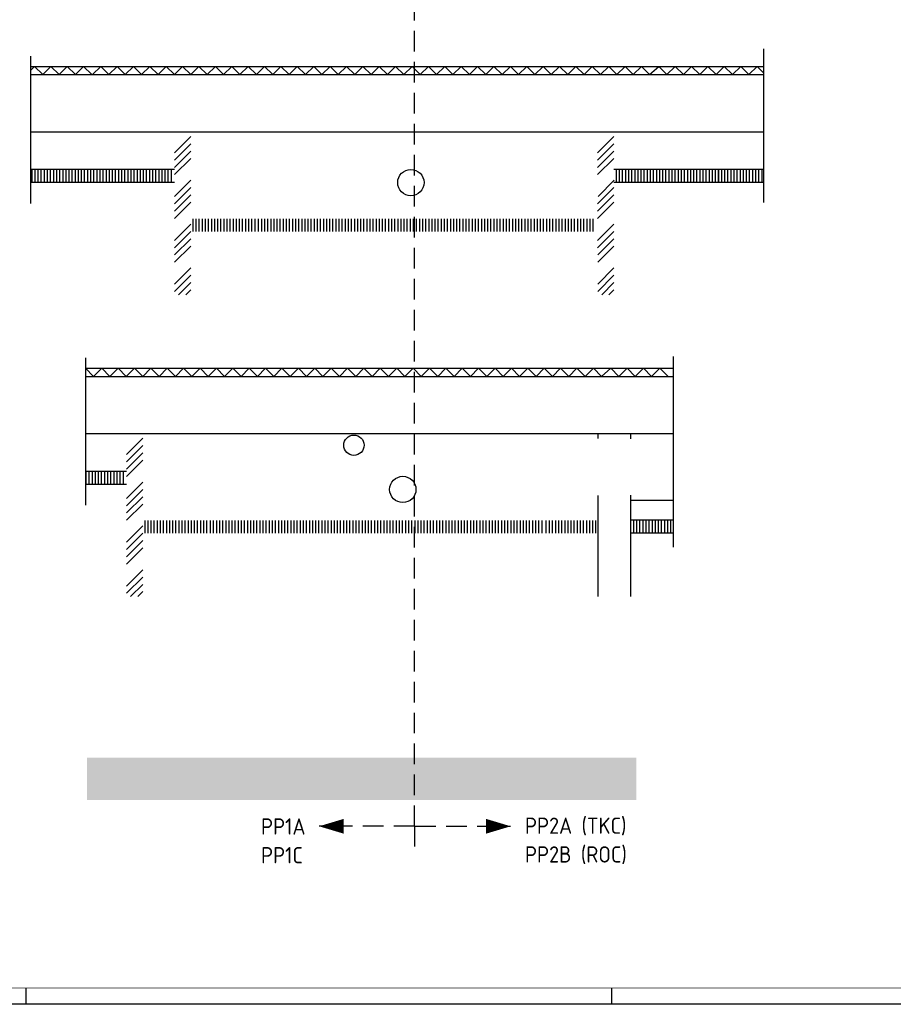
# Model space of a CAD drawing. Header units: millimetres. Extents: x -6587 to 112313, y 244 to 84344.
# Tile 28 of 54: x 39612 to 66471, y 244 to 30510. Entities that reach past the tile are written whole.
import ezdxf
from ezdxf.enums import TextEntityAlignment as Align

# ---------------------------------------------------------------- set-up
doc = ezdxf.new("R2010")
doc.units = ezdxf.units.MM
doc.header["$LTSCALE"] = 100
doc.linetypes.add('HIDDEN', pattern=[9.525, 6.35, -3.175])
doc.layers.get('0').update_dxf_attribs({"color": 9, "linetype": 'CONTINUOUS'})
for name, color, linetype in [('BOUW', 8, 'CONTINUOUS'), ('LIJN025', 10, 'CONTINUOUS'), ('LIJN050', 90, 'CONTINUOUS'), ('LIJN070', 130, 'CONTINUOUS'), ('TEKST25', 10, 'CONTINUOUS'), ('TEKST35', 50, 'CONTINUOUS'), ('TEKST50', 90, 'CONTINUOUS'), ('WL570---_TOEVOER', 3, 'CONTINUOUS')]:
    doc.layers.add(name, color=color, linetype=linetype)
doc.styles.add('ISO', font='ISO.SHX')
doc.styles.add('MAATVOERING', font='iso.shx')
doc.styles.add('ROMAND', font='romand')

# ---------------------------------------------------------------- blocks, each defined once
blk = doc.blocks.new('A0-G')
at = {"layer": 'LIJN025'}
for p, q in [((464, 0), (464, 5)), ((644, 0), (644, 5))]:
    blk.add_line(p, q, dxfattribs=at)
blk.add_lwpolyline([(1189, 841), (1189, 0), (0, 0), (0, 841)], close=True, dxfattribs=at)
at = {"layer": 'LIJN050', "const_width": 0.2}
blk.add_lwpolyline([(1184, 836), (25, 836), (25, 5), (1184, 5)], close=True, dxfattribs=at)
at = {"layer": 'TEKST25', "style": 'ROMAND', "width": 2.899115}
blk.add_attdef('STATUS', text='', height=2.5, dxfattribs=at).set_placement((1143, 71.5), (1182, 71.5), align=Align.FIT)
at = {"layer": 'TEKST25', "style": 'ISO'}
for tag, p in [('E', (1144.25, 66)), ('NAAM-E', (1155.75, 66)), ('DATUM-E', (1174, 66)), ('D', (1144.25, 61)), ('NAAM-D', (1155.75, 61)), ('DATUM-D', (1174, 61)), ('C', (1144.25, 56)), ('NAAM-C', (1155.75, 56)), ('DATUM-C', (1174, 56)), ('B', (1144.25, 51)), ('NAAM-B', (1155.75, 51)), ('DATUM-B', (1174, 51)), ('A', (1144.25, 46)), ('NAAM-A', (1155.75, 46)), ('DATUM-A', (1174, 46))]:
    blk.add_attdef(tag, text='', height=2.5, dxfattribs=at).set_placement(p, align=Align.CENTER)
for tag, p in [('DATUM', (1021.75, 36.25)), ('SCHAAL', (1057, 36.25)), ('GETEKEND', (1087.25, 36.25)), ('GECONTOL.', (1122, 36.25)), ('FORMAAT', (1152.25, 28.25))]:
    blk.add_attdef(tag, p, '', height=2.5, dxfattribs=at)
at = {"layer": 'TEKST35', "style": 'ISO'}
for tag, p in [('PROJECT', (1023.5, 72.5)), ('PLAATS', (1023.5, 63.5)), ('INSTALLATIE-REGEL1', (1023.5, 52.5)), ('INSTALLATIE-REGEL2', (1023.5, 43.5))]:
    blk.add_attdef(tag, p, '', height=4, dxfattribs=at)
blk.add_attdef('PROJ.NR.', text='', height=4, dxfattribs=at).set_placement((1170, 23), align=Align.CENTER)
at = {"layer": 'TEKST50', "style": 'ISO'}
blk.add_attdef('FILE-NAAM', text='', height=5, dxfattribs=at).set_placement((1162.5, 7.5), align=Align.CENTER)
blk = doc.blocks.new('A$Cb38f1ce1')
at = {"layer": 'BOUW'}
h = blk.add_hatch(dxfattribs=at)
h.set_pattern_fill('AR-SAND', color=256, scale=5, style=0)
h.set_pattern_definition([(37.5, (-53425.92, -582781.47), (-8.000156, 244.70662), [0, -193.04, 0, -215.9, 0, -206.375]), (7.5, (-53425.92, -582781.47), (224.76164, 358.41255), [0, -104.14, 0, -173.99, 0, -66.675]), (327.5, (-53582.13, -582781.47), (395.496185, 0.71859), [0, -63.5, 0, -228.6, 0, -298.45]), (317.5, (-53582.13, -582781.47), (381.77823, 111.46466), [0, -31.75, 0, -149.86, 0, -171.45])])
h.paths.add_polyline_path([(40304, 0), (40304, 1300), (38435, 1300), (38435, 0)])
h.paths.add_polyline_path([(41712, 0), (41712, 1300), (40304, 1300), (40304, 0)])
h.paths.add_polyline_path([(48928, 0), (48928, 1300), (41712, 1300), (41712, 0)])
h.paths.add_polyline_path([(53128, 0), (53128, 1300), (48928, 1300), (48928, 0)])
h.paths.add_polyline_path([(53128, 1300), (53128, 0), (55315, 0), (55315, 1300)])
edge = h.paths.add_edge_path()
edge.add_line((40404, 708), (40204, 508))
h.paths.add_polyline_path([(40509, 613), (41029, 613), (41029, 883), (40509, 883)], flags=24)
edge = h.paths.add_edge_path()
edge.add_line((40454, 608), (40204, 608))
edge = h.paths.add_edge_path(flags=16)
edge.add_line((40454, 608), (40984, 608))
edge = h.paths.add_edge_path()
edge.add_line((53228, 536), (53028, 336))
h.paths.add_polyline_path([(53333, 441), (53853, 441), (53853, 711), (53333, 711)], flags=24)
edge = h.paths.add_edge_path()
edge.add_line((53278, 436), (53028, 436))
edge = h.paths.add_edge_path(flags=16)
edge.add_line((53278, 436), (53808, 436))
for p, q in [((59242, 18367), (59242, 23091)), ((36706, 18337), (36706, 22866)), ((36706, 22544), (51885, 22544)), ((36816, 22544), (36706, 22435)), ((37068, 22294), (36816, 22544)), ((37320, 22544), (37068, 22294)), ((37572, 22294), (37320, 22544)), ((37823, 22544), (37571, 22294)), ((38075, 22294), (37823, 22544)), ((38075, 22294), (38327, 22544)), ((38327, 22544), (38579, 22294)), ((38851, 22544), (38599, 22294)), ((39102, 22294), (38851, 22544)), ((39354, 22544), (39102, 22294)), ((39606, 22294), (39354, 22544)), ((39858, 22544), (39606, 22294)), ((40110, 22294), (39858, 22544)), ((40362, 22544), (40110, 22294)), ((40614, 22294), (40362, 22544)), ((40614, 22294), (40866, 22544)), ((40866, 22544), (41118, 22294)), ((41117, 22294), (41369, 22544)), ((41369, 22544), (41621, 22294)), ((41621, 22294), (41873, 22544)), ((41873, 22544), (42125, 22294)), ((42125, 22294), (42377, 22544)), ((42377, 22544), (42629, 22294)), ((42629, 22294), (42881, 22544)), ((42881, 22544), (43133, 22294)), ((43133, 22294), (43385, 22544)), ((43385, 22544), (43637, 22294)), ((43637, 22294), (43889, 22544)), ((43889, 22544), (44141, 22294)), ((44141, 22294), (44392, 22544)), ((44392, 22544), (44644, 22294)), ((44644, 22294), (44896, 22544)), ((44896, 22544), (45148, 22294)), ((45148, 22294), (45400, 22544)), ((45400, 22544), (45652, 22294)), ((45652, 22294), (45904, 22544)), ((45904, 22544), (46156, 22294)), ((46156, 22294), (46408, 22544)), ((46408, 22544), (46660, 22294)), ((46660, 22294), (46912, 22544)), ((46912, 22544), (47164, 22294)), ((47164, 22294), (47416, 22544)), ((47416, 22544), (47668, 22294)), ((47668, 22294), (47919, 22544)), ((47919, 22544), (48171, 22294)), ((48171, 22294), (48423, 22544)), ((48423, 22544), (48675, 22294)), ((48675, 22294), (48927, 22544)), ((48927, 22544), (49179, 22294)), ((49179, 22294), (49431, 22544)), ((49431, 22544), (49683, 22294)), ((49683, 22294), (49935, 22544)), ((49935, 22544), (50187, 22294)), ((50187, 22294), (50439, 22544)), ((50439, 22544), (50691, 22294)), ((50691, 22294), (50943, 22544)), ((50943, 22544), (51195, 22294)), ((51195, 22294), (51446, 22544)), ((51446, 22544), (51698, 22294)), ((51698, 22294), (51950, 22544)), ((51885, 22544), (59242, 22544)), ((51950, 22544), (52202, 22294)), ((52202, 22294), (52454, 22544)), ((52454, 22544), (52706, 22294)), ((52706, 22294), (52958, 22544)), ((52958, 22544), (53210, 22294)), ((53210, 22294), (53462, 22544)), ((53462, 22544), (53714, 22294)), ((53714, 22294), (53966, 22544)), ((53966, 22544), (54218, 22294)), ((54218, 22294), (54470, 22544)), ((54470, 22544), (54722, 22294)), ((54722, 22294), (54973, 22544)), ((54973, 22544), (55225, 22294)), ((55225, 22294), (55477, 22544)), ((55477, 22544), (55729, 22294)), ((55729, 22294), (56010, 22544)), ((56010, 22544), (56262, 22294)), ((56262, 22294), (56514, 22544)), ((56514, 22544), (56766, 22294)), ((56766, 22294), (57018, 22544)), ((57018, 22544), (57269, 22294)), ((57269, 22294), (57521, 22544)), ((57521, 22544), (57773, 22294)), ((57773, 22294), (58025, 22544)), ((58025, 22544), (58277, 22294)), ((58277, 22294), (58529, 22544)), ((58529, 22544), (58781, 22294)), ((58781, 22294), (59033, 22544)), ((59033, 22544), (59242, 22337)), ((36706, 22294), (51885, 22294)), ((51885, 22294), (59242, 22294)), ((59242, 20526), (36710, 20526)), ((41124, 19376), (36706, 19376)), ((59242, 19376), (54631, 19376)), ((36740, 18976), (36740, 19365)), ((36835, 18976), (36835, 19365)), ((36931, 18976), (36931, 19365)), ((37026, 18976), (37026, 19365)), ((37121, 18976), (37121, 19365)), ((37216, 18976), (37216, 19365)), ((37312, 18976), (37312, 19365)), ((37407, 18976), (37407, 19365)), ((37502, 18976), (37502, 19365)), ((37597, 18976), (37597, 19365)), ((37693, 18976), (37693, 19365)), ((37788, 18976), (37788, 19365)), ((37883, 18976), (37883, 19365)), ((37978, 18976), (37978, 19365)), ((38074, 18976), (38074, 19365)), ((38169, 18976), (38169, 19365)), ((38264, 18976), (38264, 19365)), ((38359, 18976), (38359, 19365)), ((38455, 18976), (38455, 19365)), ((38550, 18976), (38550, 19365)), ((38645, 18976), (38645, 19365)), ((38740, 18976), (38740, 19365)), ((38836, 18976), (38836, 19365)), ((38931, 18976), (38931, 19365)), ((39026, 18976), (39026, 19365)), ((39121, 18976), (39121, 19365)), ((39217, 18976), (39217, 19365)), ((39312, 18976), (39312, 19365)), ((39407, 18976), (39407, 19365)), ((39502, 18976), (39502, 19365)), ((39598, 18976), (39598, 19365)), ((39693, 18976), (39693, 19365)), ((39788, 18976), (39788, 19365)), ((39883, 18976), (39883, 19365)), ((39979, 18976), (39979, 19365)), ((40074, 18976), (40074, 19365)), ((40169, 18976), (40169, 19365)), ((40264, 18976), (40264, 19365)), ((40360, 18976), (40360, 19365)), ((40455, 18976), (40455, 19365)), ((40550, 18976), (40550, 19365)), ((40645, 18976), (40645, 19365)), ((40741, 18976), (40741, 19365)), ((40836, 18976), (40836, 19365)), ((40931, 18976), (40931, 19365)), ((41026, 18976), (41026, 19365)), ((54707, 18976), (54707, 19365)), ((54802, 18976), (54802, 19365)), ((54898, 18976), (54898, 19365)), ((54993, 18976), (54993, 19365)), ((55088, 18976), (55088, 19365)), ((55183, 18976), (55183, 19365)), ((55279, 18976), (55279, 19365)), ((55374, 18976), (55374, 19365)), ((55469, 18976), (55469, 19365)), ((55564, 18976), (55564, 19365)), ((55660, 18976), (55660, 19365)), ((55755, 18976), (55755, 19365)), ((55850, 18976), (55850, 19365)), ((55945, 18976), (55945, 19365)), ((56041, 18976), (56041, 19365)), ((56136, 18976), (56136, 19365)), ((56231, 18976), (56231, 19365)), ((56326, 18976), (56326, 19365)), ((56422, 18976), (56422, 19365)), ((56517, 18976), (56517, 19365)), ((56612, 18976), (56612, 19365)), ((56707, 18976), (56707, 19365)), ((56803, 18976), (56803, 19365)), ((56898, 18976), (56898, 19365)), ((56993, 18976), (56993, 19365)), ((57088, 18976), (57088, 19365)), ((57184, 18976), (57184, 19365)), ((57279, 18976), (57279, 19365)), ((57374, 18976), (57374, 19365)), ((57469, 18976), (57469, 19365)), ((57565, 18976), (57565, 19365)), ((57660, 18976), (57660, 19365)), ((57755, 18976), (57755, 19365)), ((57755, 18976), (57755, 19365)), ((57850, 18976), (57850, 19365)), ((57851, 18976), (57851, 19365)), ((57946, 18976), (57946, 19365)), ((57946, 18976), (57946, 19365)), ((58041, 18976), (58041, 19365)), ((58041, 18976), (58041, 19365)), ((58136, 18976), (58136, 19365)), ((58231, 18976), (58231, 19365)), ((58327, 18976), (58327, 19365)), ((58422, 18976), (58422, 19365)), ((58517, 18976), (58517, 19365)), ((58612, 18976), (58612, 19365)), ((58708, 18976), (58708, 19365)), ((58803, 18976), (58803, 19365)), ((58898, 18976), (58898, 19365)), ((58993, 18976), (58993, 19365)), ((59089, 18976), (59089, 19365)), ((59184, 18976), (59184, 19365)), ((41124, 18976), (36706, 18976)), ((59242, 18976), (54631, 18976)), ((41692, 17476), (41692, 17865)), ((41788, 17476), (41788, 17865)), ((41883, 17476), (41883, 17865)), ((41978, 17476), (41978, 17865)), ((42073, 17476), (42073, 17865)), ((42169, 17476), (42169, 17865)), ((42264, 17476), (42264, 17865)), ((42359, 17476), (42359, 17865)), ((42454, 17476), (42454, 17865)), ((42550, 17476), (42550, 17865)), ((42645, 17476), (42645, 17865)), ((42740, 17476), (42740, 17865)), ((42835, 17476), (42835, 17865)), ((42931, 17476), (42931, 17865)), ((43026, 17476), (43026, 17865)), ((43121, 17476), (43121, 17865)), ((43216, 17476), (43216, 17865)), ((43312, 17476), (43312, 17865)), ((43407, 17476), (43407, 17865)), ((43502, 17476), (43502, 17865)), ((43597, 17476), (43597, 17865)), ((43707, 17476), (43707, 17865)), ((43802, 17476), (43802, 17865)), ((43898, 17476), (43898, 17865)), ((43993, 17476), (43993, 17865)), ((44088, 17476), (44088, 17865)), ((44183, 17476), (44183, 17865)), ((44279, 17476), (44279, 17865)), ((44374, 17476), (44374, 17865)), ((44469, 17476), (44469, 17865)), ((44564, 17476), (44564, 17865)), ((44660, 17476), (44660, 17865)), ((44755, 17476), (44755, 17865)), ((44850, 17476), (44850, 17865)), ((44945, 17476), (44945, 17865)), ((45041, 17476), (45041, 17865)), ((45136, 17476), (45136, 17865)), ((45231, 17476), (45231, 17865)), ((45326, 17476), (45326, 17865)), ((45422, 17476), (45422, 17865)), ((45517, 17476), (45517, 17865)), ((45612, 17476), (45612, 17865)), ((45707, 17476), (45707, 17865)), ((45803, 17476), (45803, 17865)), ((45898, 17476), (45898, 17865)), ((45993, 17476), (45993, 17865)), ((46088, 17476), (46088, 17865)), ((46184, 17476), (46184, 17865)), ((46279, 17476), (46279, 17865)), ((46374, 17476), (46374, 17865)), ((46469, 17476), (46469, 17865)), ((46565, 17476), (46565, 17865)), ((46660, 17476), (46660, 17865)), ((46755, 17476), (46755, 17865)), ((46850, 17476), (46850, 17865)), ((46946, 17476), (46946, 17865)), ((47041, 17476), (47041, 17865)), ((47136, 17476), (47136, 17865)), ((47231, 17476), (47231, 17865)), ((47327, 17476), (47327, 17865)), ((47422, 17476), (47422, 17865)), ((47517, 17476), (47517, 17865)), ((47612, 17476), (47612, 17865)), ((47708, 17476), (47708, 17865)), ((47803, 17476), (47803, 17865)), ((47898, 17476), (47898, 17865)), ((47993, 17476), (47993, 17865)), ((48089, 17476), (48089, 17865)), ((48184, 17476), (48184, 17865)), ((48279, 17476), (48279, 17865)), ((48374, 17476), (48374, 17865)), ((48470, 17476), (48470, 17865)), ((48565, 17476), (48565, 17865)), ((48660, 17476), (48660, 17865)), ((48755, 17476), (48755, 17865)), ((48851, 17476), (48851, 17865)), ((48946, 17476), (48946, 17865)), ((49041, 17476), (49041, 17865)), ((49136, 17476), (49136, 17865)), ((49232, 17476), (49232, 17865)), ((49327, 17476), (49327, 17865)), ((49422, 17476), (49422, 17865)), ((49517, 17476), (49517, 17865)), ((49613, 17476), (49613, 17865)), ((49708, 17476), (49708, 17865)), ((49803, 17476), (49803, 17865)), ((49898, 17476), (49898, 17865)), ((49994, 17476), (49994, 17865)), ((50089, 17476), (50089, 17865)), ((50184, 17476), (50184, 17865)), ((50279, 17476), (50279, 17865)), ((50375, 17476), (50375, 17865)), ((50470, 17476), (50470, 17865)), ((50565, 17476), (50565, 17865)), ((50660, 17476), (50660, 17865)), ((50756, 17476), (50756, 17865)), ((50851, 17476), (50851, 17865)), ((50946, 17476), (50946, 17865)), ((51041, 17476), (51041, 17865)), ((51137, 17476), (51137, 17865)), ((51232, 17476), (51232, 17865)), ((51327, 17476), (51327, 17865)), ((51422, 17476), (51422, 17865)), ((51518, 17476), (51518, 17865)), ((51613, 17476), (51613, 17865)), ((51708, 17476), (51708, 17865)), ((51803, 17476), (51803, 17865)), ((51899, 17476), (51899, 17865)), ((51994, 17476), (51994, 17865)), ((52089, 17476), (52089, 17865)), ((52184, 17476), (52184, 17865)), ((52280, 17476), (52280, 17865)), ((52375, 17476), (52375, 17865)), ((52470, 17476), (52470, 17865)), ((52565, 17476), (52565, 17865)), ((52661, 17476), (52661, 17865)), ((52756, 17476), (52756, 17865)), ((52851, 17476), (52851, 17865)), ((52946, 17476), (52946, 17865)), ((53042, 17476), (53042, 17865)), ((53137, 17476), (53137, 17865)), ((53232, 17476), (53232, 17865)), ((53327, 17476), (53327, 17865)), ((53423, 17476), (53423, 17865)), ((53518, 17476), (53518, 17865)), ((53613, 17476), (53613, 17865)), ((53708, 17476), (53708, 17865)), ((53804, 17476), (53804, 17865)), ((53899, 17476), (53899, 17865)), ((53994, 17476), (53994, 17865)), ((56467, 7771), (56467, 13629)), ((38399, 9060), (38399, 13588)), ((38632, 13016), (38380, 13266)), ((38399, 13266), (50406, 13266)), ((38399, 13016), (50406, 13016)), ((38883, 13266), (38631, 13016)), ((39135, 13016), (38883, 13266)), ((39135, 13016), (39387, 13266)), ((39387, 13266), (39639, 13016)), ((39639, 13016), (39891, 13266)), ((39891, 13266), (40143, 13016)), ((40143, 13016), (40395, 13266)), ((40395, 13266), (40647, 13016)), ((40647, 13016), (40898, 13266)), ((40898, 13266), (41150, 13016)), ((41150, 13016), (41402, 13266)), ((41402, 13266), (41654, 13016)), ((41654, 13016), (41906, 13266)), ((41906, 13266), (42158, 13016)), ((42158, 13016), (42410, 13266)), ((42410, 13266), (42662, 13016)), ((42662, 13016), (42914, 13266)), ((42914, 13266), (43166, 13016)), ((43166, 13016), (43418, 13266)), ((43418, 13266), (43670, 13016)), ((43670, 13016), (43922, 13266)), ((43922, 13266), (44174, 13016)), ((44174, 13016), (44425, 13266)), ((44425, 13266), (44677, 13016)), ((44677, 13016), (44929, 13266)), ((44929, 13266), (45181, 13016)), ((45181, 13016), (45433, 13266)), ((45433, 13266), (45685, 13016)), ((45685, 13016), (45937, 13266)), ((45937, 13266), (46189, 13016)), ((46189, 13016), (46441, 13266)), ((46441, 13266), (46693, 13016)), ((46693, 13016), (46945, 13266)), ((46945, 13266), (47197, 13016)), ((47197, 13016), (47449, 13266)), ((47449, 13266), (47700, 13016)), ((47700, 13016), (47952, 13266)), ((47952, 13266), (48204, 13016)), ((48204, 13016), (48456, 13266)), ((48456, 13266), (48708, 13016)), ((48708, 13016), (48960, 13266)), ((48960, 13266), (49212, 13016)), ((49212, 13016), (49464, 13266)), ((49464, 13266), (49716, 13016)), ((49716, 13016), (49968, 13266)), ((49968, 13266), (50220, 13016)), ((50220, 13016), (50472, 13266)), ((50406, 13266), (56467, 13266)), ((50406, 13016), (56467, 13016)), ((50472, 13266), (50724, 13016)), ((50724, 13016), (50976, 13266)), ((50976, 13266), (51227, 13016)), ((51227, 13016), (51479, 13266)), ((51479, 13266), (51731, 13016)), ((51731, 13016), (51983, 13266)), ((51983, 13266), (52235, 13016)), ((52235, 13016), (52487, 13266)), ((52487, 13266), (52739, 13016)), ((52739, 13016), (52991, 13266)), ((52991, 13266), (53243, 13016)), ((53243, 13016), (53495, 13266)), ((53495, 13266), (53747, 13016)), ((53747, 13016), (53999, 13266)), ((53999, 13266), (54251, 13016)), ((54251, 13016), (54531, 13266)), ((54531, 13266), (54783, 13016)), ((54783, 13016), (55035, 13266)), ((55035, 13266), (55287, 13016)), ((55287, 13016), (55539, 13266)), ((55539, 13266), (55791, 13016)), ((55791, 13016), (56043, 13266)), ((56043, 13266), (56295, 13016)), ((56467, 11249), (38399, 11249)), ((54141, 11249), (54141, 11104)), ((55141, 11249), (55141, 11100)), ((39646, 10099), (38399, 10099)), ((38405, 9699), (38405, 10088)), ((38500, 9699), (38500, 10088)), ((38595, 9699), (38595, 10088)), ((38690, 9699), (38690, 10088)), ((38786, 9699), (38786, 10088)), ((38881, 9699), (38881, 10088)), ((38976, 9699), (38976, 10088)), ((39071, 9699), (39071, 10088)), ((39167, 9699), (39167, 10088)), ((39262, 9699), (39262, 10088)), ((39357, 9699), (39357, 10088)), ((39452, 9699), (39452, 10088)), ((39548, 9699), (39548, 10088)), ((39646, 9699), (38399, 9699)), ((54141, 9361), (54141, 6249)), ((55141, 9363), (55141, 6249)), ((56467, 9199), (55164, 9199)), ((40214, 8199), (40214, 8588)), ((40309, 8199), (40309, 8588)), ((40404, 8199), (40404, 8588)), ((40500, 8199), (40500, 8588)), ((40595, 8199), (40595, 8588)), ((40690, 8199), (40690, 8588)), ((40785, 8199), (40785, 8588)), ((40881, 8199), (40881, 8588)), ((40976, 8199), (40976, 8588)), ((41071, 8199), (41071, 8588)), ((41166, 8199), (41166, 8588)), ((41262, 8199), (41262, 8588)), ((41357, 8199), (41357, 8588)), ((41452, 8199), (41452, 8588)), ((41547, 8199), (41547, 8588)), ((41643, 8199), (41643, 8588)), ((41738, 8199), (41738, 8588)), ((41833, 8199), (41833, 8588)), ((41928, 8199), (41928, 8588)), ((42024, 8199), (42024, 8588)), ((42119, 8199), (42119, 8588)), ((42229, 8199), (42229, 8588)), ((42324, 8199), (42324, 8588)), ((42419, 8199), (42419, 8588)), ((42514, 8199), (42514, 8588)), ((42610, 8199), (42610, 8588)), ((42705, 8199), (42705, 8588)), ((42800, 8199), (42800, 8588)), ((42895, 8199), (42895, 8588)), ((42991, 8199), (42991, 8588)), ((43086, 8199), (43086, 8588)), ((43181, 8199), (43181, 8588)), ((43276, 8199), (43276, 8588)), ((43372, 8199), (43372, 8588)), ((43467, 8199), (43467, 8588)), ((43562, 8199), (43562, 8588)), ((43657, 8199), (43657, 8588)), ((43753, 8199), (43753, 8588)), ((43848, 8199), (43848, 8588)), ((43943, 8199), (43943, 8588)), ((44038, 8199), (44038, 8588)), ((44134, 8199), (44134, 8588)), ((44229, 8199), (44229, 8588)), ((44324, 8199), (44324, 8588)), ((44419, 8199), (44419, 8588)), ((44515, 8199), (44515, 8588)), ((44610, 8199), (44610, 8588)), ((44705, 8199), (44705, 8588)), ((44800, 8199), (44800, 8588)), ((44896, 8199), (44896, 8588)), ((44991, 8199), (44991, 8588)), ((45086, 8199), (45086, 8588)), ((45181, 8199), (45181, 8588)), ((45277, 8199), (45277, 8588)), ((45372, 8199), (45372, 8588)), ((45467, 8199), (45467, 8588)), ((45562, 8199), (45562, 8588)), ((45658, 8199), (45658, 8588)), ((45753, 8199), (45753, 8588)), ((45848, 8199), (45848, 8588)), ((45943, 8199), (45943, 8588)), ((46039, 8199), (46039, 8588)), ((46134, 8199), (46134, 8588)), ((46229, 8199), (46229, 8588)), ((46324, 8199), (46324, 8588)), ((46420, 8199), (46420, 8588)), ((46515, 8199), (46515, 8588)), ((46610, 8199), (46610, 8588)), ((46705, 8199), (46705, 8588)), ((46801, 8199), (46801, 8588)), ((46896, 8199), (46896, 8588)), ((46991, 8199), (46991, 8588)), ((47086, 8199), (47086, 8588)), ((47182, 8199), (47182, 8588)), ((47277, 8199), (47277, 8588)), ((47372, 8199), (47372, 8588)), ((47467, 8199), (47467, 8588)), ((47563, 8199), (47563, 8588)), ((47658, 8199), (47658, 8588)), ((47753, 8199), (47753, 8588)), ((47848, 8199), (47848, 8588)), ((47944, 8199), (47944, 8588)), ((48039, 8199), (48039, 8588)), ((48134, 8199), (48134, 8588)), ((48229, 8199), (48229, 8588)), ((48325, 8199), (48325, 8588)), ((48420, 8199), (48420, 8588)), ((48515, 8199), (48515, 8588)), ((48610, 8199), (48610, 8588)), ((48706, 8199), (48706, 8588)), ((48801, 8199), (48801, 8588)), ((48896, 8199), (48896, 8588)), ((48991, 8199), (48991, 8588)), ((49087, 8199), (49087, 8588)), ((49182, 8199), (49182, 8588)), ((49277, 8199), (49277, 8588)), ((49372, 8199), (49372, 8588)), ((49468, 8199), (49468, 8588)), ((49563, 8199), (49563, 8588)), ((49658, 8199), (49658, 8588)), ((49753, 8199), (49753, 8588)), ((49849, 8199), (49849, 8588)), ((49944, 8199), (49944, 8588)), ((50039, 8199), (50039, 8588)), ((50134, 8199), (50134, 8588)), ((50230, 8199), (50230, 8588)), ((50325, 8199), (50325, 8588)), ((50420, 8199), (50420, 8588)), ((50515, 8199), (50515, 8588)), ((50611, 8199), (50611, 8588)), ((50706, 8199), (50706, 8588)), ((50801, 8199), (50801, 8588)), ((50896, 8199), (50896, 8588)), ((50992, 8199), (50992, 8588)), ((51087, 8199), (51087, 8588)), ((51182, 8199), (51182, 8588)), ((51277, 8199), (51277, 8588)), ((51373, 8199), (51373, 8588)), ((51468, 8199), (51468, 8588)), ((51563, 8199), (51563, 8588)), ((51658, 8199), (51658, 8588)), ((51754, 8199), (51754, 8588)), ((51849, 8199), (51849, 8588)), ((51944, 8199), (51944, 8588)), ((52039, 8199), (52039, 8588)), ((52135, 8199), (52135, 8588)), ((52230, 8199), (52230, 8588)), ((52325, 8199), (52325, 8588)), ((52420, 8199), (52420, 8588)), ((52543, 8199), (52543, 8588)), ((52651, 8199), (52651, 8588)), ((52746, 8199), (52746, 8588)), ((52841, 8199), (52841, 8588)), ((52937, 8199), (52937, 8588)), ((53032, 8199), (53032, 8588)), ((53127, 8199), (53127, 8588)), ((53222, 8199), (53222, 8588)), ((53318, 8199), (53318, 8588)), ((53413, 8199), (53413, 8588)), ((53508, 8199), (53508, 8588)), ((53603, 8199), (53603, 8588)), ((53699, 8199), (53699, 8588)), ((53794, 8199), (53794, 8588)), ((53889, 8199), (53889, 8588)), ((53983, 8199), (53983, 8588)), ((54078, 8199), (54078, 8588)), ((56467, 8599), (55164, 8599)), ((55240, 8199), (55240, 8588)), ((55336, 8199), (55336, 8588)), ((55431, 8199), (55431, 8588)), ((55526, 8199), (55526, 8588)), ((55621, 8199), (55621, 8588)), ((55717, 8199), (55717, 8588)), ((55812, 8199), (55812, 8588)), ((55907, 8199), (55907, 8588)), ((56002, 8199), (56002, 8588)), ((56098, 8199), (56098, 8588)), ((56193, 8199), (56193, 8588)), ((56288, 8199), (56288, 8588)), ((56383, 8199), (56383, 8588)), ((56467, 8199), (55164, 8199))]:
    blk.add_line(p, q, dxfattribs=at)
for centre, radius in [((48388, 18976), 404), ((46637, 10903), 313), ((48140, 9543), 404)]:
    blk.add_circle(centre, radius, dxfattribs=at)
at = {"layer": 'WL570---_TOEVOER', "color": 8}
for p, q in [((41125, 19893), (41625, 20393)), ((54128, 19893), (54628, 20393)), ((41125, 19669), (41625, 20169)), ((54128, 19669), (54628, 20169)), ((41125, 19444), (41625, 19944)), ((41125, 19220), (41625, 19720)), ((54128, 19444), (54628, 19944)), ((54128, 19220), (54628, 19720)), ((41125, 18546), (41625, 19046)), ((41125, 18322), (41625, 18822)), ((54128, 18322), (54628, 18822)), ((54142, 18546), (54642, 19046)), ((41125, 18097), (41625, 18597)), ((54128, 18097), (54628, 18597)), ((41125, 17873), (41625, 18373)), ((54128, 17873), (54628, 18373)), ((41125, 17199), (41625, 17699)), ((54128, 17199), (54628, 17699)), ((41125, 16975), (41625, 17475)), ((54128, 16975), (54628, 17475)), ((41125, 16750), (41625, 17250)), ((41125, 16526), (41625, 17026)), ((54132, 16750), (54632, 17250)), ((54132, 16526), (54632, 17026)), ((41125, 15852), (41625, 16352)), ((54132, 15852), (54632, 16352)), ((41125, 15628), (41625, 16128)), ((54132, 15628), (54632, 16128)), ((41248, 15526), (41625, 15903)), ((54255, 15526), (54632, 15903)), ((41472, 15526), (41625, 15679)), ((54479, 15526), (54632, 15679)), ((39646, 10616), (40146, 11116)), ((39646, 10391), (40146, 10891)), ((39646, 10167), (40146, 10667)), ((39646, 9942), (40146, 10442)), ((39646, 9269), (40146, 9769)), ((39646, 9044), (40146, 9544)), ((39646, 8820), (40146, 9320)), ((39646, 8595), (40146, 9095)), ((39646, 7922), (40146, 8422)), ((39646, 7697), (40146, 8197)), ((39646, 7473), (40146, 7973)), ((39646, 7248), (40146, 7748)), ((39646, 6575), (40146, 7075)), ((39646, 6350), (40146, 6850)), ((39769, 6249), (40146, 6626)), ((39994, 6249), (40146, 6401))]:
    blk.add_line(p, q, dxfattribs=at)

msp = doc.modelspace()

# ---------------------------------------------------------------- linework, layer by layer
at = {"layer": 'LIJN050'}
for points in [[(48816, 5716, 0, 453, 0), (49570, 5716, 453, 453, 0)], [(54707, 5716, 0, 453, 0), (53953, 5716, 453, 453, 0)]]:
    msp.add_lwpolyline(points, format="xyseb", dxfattribs=at)
at = {"layer": 'LIJN070', "linetype": 'HIDDEN'}
for p, q in [((51752, 5716), (51752, 48164)), ((51752, 5716), (48816, 5716)), ((51752, 5716), (51752, 5098)), ((51771, 5716), (54707, 5716))]:
    msp.add_line(p, q, dxfattribs=at)

# ---------------------------------------------------------------- block references
at = {"xscale": 100, "yscale": 100, "zscale": 100}
msp.add_blockref('A0-G', (-6587, 244), dxfattribs=at)
at = {"layer": 'LIJN025'}
msp.add_blockref('A$Cb38f1ce1', (3251, 6527), dxfattribs=at)

# ---------------------------------------------------------------- texts
at = {"layer": 'TEKST50', "style": 'MAATVOERING'}
for s, p in [('PP1A', (47032, 5460)), ('PP2A (TKC)', (55148, 5484)), ('PP2B (ROC)', (55148, 4601)), ('PP1C', (47032, 4577))]:
    msp.add_text(s, height=500, dxfattribs=at).set_placement(p)

doc.saveas('drawing.dxf')
